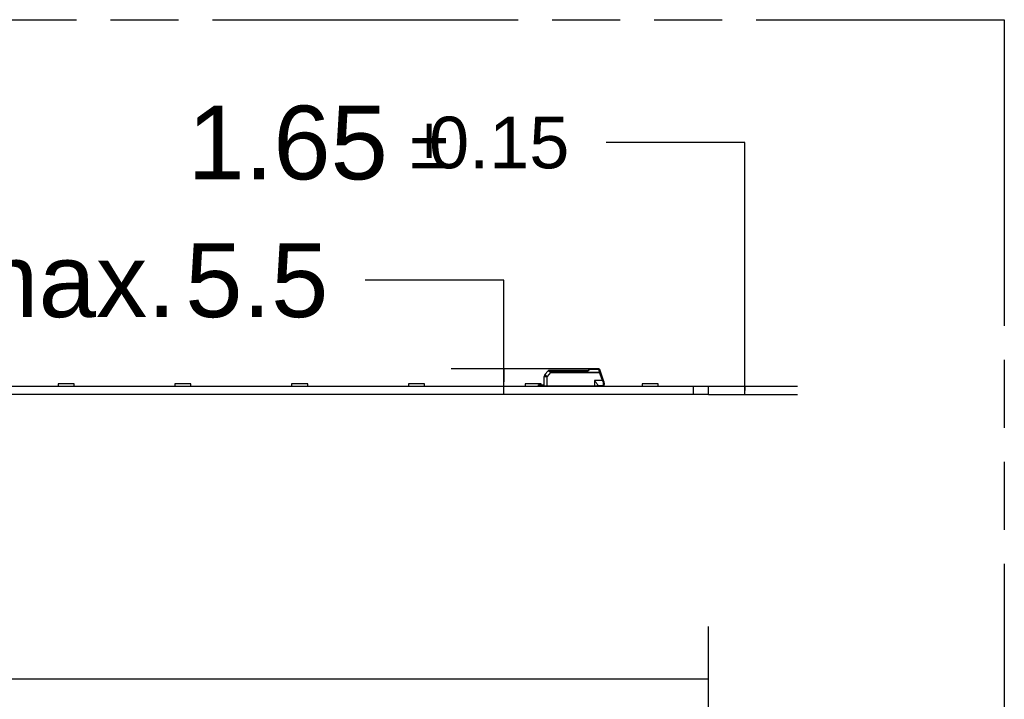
# Model space of a CAD drawing. Header units: millimetres. Extents: x 0 to 210, y 0 to 297.
# Tile 26 of 48: x 122 to 150, y 163 to 183. Entities that reach past the tile are written whole.
import ezdxf
from ezdxf.enums import TextEntityAlignment as Align

# ---------------------------------------------------------------- set-up
doc = ezdxf.new("R2010")
doc.units = ezdxf.units.MM
doc.header["$LTSCALE"] = 19.36
doc.linetypes.add('PHANTOM', pattern=[0.8, 0.45, -0.05, 0.1, -0.05, 0.1, -0.05])
doc.layers.get('0').update_dxf_attribs({"linetype": 'CONTINUOUS'})
doc.layers.add('DEFAULT_3', color=7, linetype='PHANTOM')
doc.layers.add('Z_DIM_2D', color=7, linetype='CONTINUOUS')
doc.styles.add('TEXTSTYLE_3', font='helveticaneueltw1g-ltcn.otf')
doc.styles.add('TEXTSTYLE_4', font='gdt', dxfattribs={"width": 0.7})
doc.dimstyles.new('DIMSTYLE_3', dxfattribs={"dimtxt": 2.1, "dimasz": 3.5, "dimexe": 1.5, "dimexo": 0, "dimgap": 0.525, "dimtad": 1, "dimdec": 3, "dimlfac": 7.000007, "dimdsep": 46, "dimtxsty": 'TEXTSTYLE_3', "dimblk": '_FILLED', "dimblk1": '_FILLED', "dimblk2": '_FILLED', "dimcen": 0.09, "dimclrt": 5, "dimazin": 2, "dimtol": 1, "dimtp": 0.4, "dimtm": 0.4, "dimtfac": 1, "dimtdec": 3, "dimtofl": 0, "dimtmove": 0, "dimatfit": 3, "dimldrblk": '_FILLED', "dimfxl": 0, "dimtolj": 1, "dimarcsym": 0})
doc.dimstyles.new('DIMSTYLE_4', dxfattribs={"dimtxt": 2.1, "dimasz": 3.5, "dimexe": 1.5, "dimexo": 0, "dimgap": 1.05, "dimtad": 1, "dimdec": 3, "dimlfac": 7.000007, "dimdsep": 46, "dimtxsty": 'TEXTSTYLE_3', "dimblk": '_FILLED', "dimblk1": '_FILLED', "dimblk2": '_FILLED', "dimcen": 0.09, "dimclrt": 5, "dimazin": 2, "dimtol": 1, "dimtp": 0.15, "dimtm": 0.15, "dimtfac": 1, "dimtdec": 3, "dimtofl": 0, "dimtmove": 0, "dimatfit": 3, "dimldrblk": '_FILLED', "dimfxl": 0, "dimtolj": 1, "dimarcsym": 0})
doc.dimstyles.new('DIMSTYLE_5', dxfattribs={"dimtxt": 2.1, "dimasz": 3.5, "dimexe": 1.5, "dimexo": 0, "dimgap": 1.05, "dimtad": 1, "dimdec": 3, "dimlfac": 7.000007, "dimdsep": 46, "dimtxsty": 'TEXTSTYLE_3', "dimblk": '_FILLED', "dimblk1": '_FILLED', "dimblk2": '_FILLED', "dimcen": 0.09, "dimclrt": 5, "dimazin": 2, "dimtp": 0.1, "dimtm": 0.1, "dimtfac": 1, "dimtdec": 3, "dimtofl": 0, "dimtmove": 0, "dimatfit": 3, "dimldrblk": '_FILLED', "dimfxl": 0, "dimtolj": 1, "dimarcsym": 0})

# ---------------------------------------------------------------- blocks, each defined once
blk = doc.blocks.new('*D11')
at = {"layer": 'Z_DIM_2D', "color": 2, "linetype": 'Continuous', "transparency": 16777216}
for p, q in [((61.844, 150.581), (61.844, 165.409)), ((141.701, 150.581), (141.701, 165.409)), ((61.844, 163.909), (101.773, 163.909)), ((141.701, 163.909), (101.773, 163.909))]:
    blk.add_line(p, q, dxfattribs=at)
at = {"layer": 'Z_DIM_2D', "color": 5, "linetype": 'Continuous', "transparency": 16777216}
for s, height, style, p in [('559', 2.1, 'TEXTSTYLE_3', (99.681, 164.434)), ('`', 1.47, 'TEXTSTYLE_4', (102.654, 164.749)), ('0.4', 1.47, 'TEXTSTYLE_3', (104.746, 164.749))]:
    blk.add_text(s, height=height, dxfattribs=dict(at, style=style)).set_placement(p, align=Align.CENTER)
blk = doc.blocks.new('_FILLED')
at = {"color": 0, "linetype": 'ByBlock'}
blk.add_solid([(0, 0), (-1, 0.125), (-1, -0.125)], dxfattribs=at)
blk = doc.blocks.new('_NONE')
blk = doc.blocks.new('*D12')
at = {"layer": 'Z_DIM_2D', "color": 2, "linetype": 'Continuous', "transparency": 16777216}
for p, q in [((142.738, 179.184), (138.788, 179.184)), ((142.738, 172.125), (142.738, 179.184)), ((141.701, 172.243), (144.238, 172.243)), ((142.738, 172.243), (142.738, 172.125)), ((141.701, 172.007), (144.238, 172.007)), ((142.738, 172.007), (142.738, 172.125))]:
    blk.add_line(p, q, dxfattribs=at)
at = {"layer": 'Z_DIM_2D', "color": 5, "linetype": 'Continuous', "transparency": 16777216}
for s, height, style, p in [('1.65', 2.1, 'TEXTSTYLE_3', (132.568, 178.134)), ('`', 1.47, 'TEXTSTYLE_4', (134.283, 178.449)), ('0.15', 1.47, 'TEXTSTYLE_3', (137.738, 178.449))]:
    blk.add_text(s, height=height, dxfattribs=dict(at, style=style)).set_placement(p, align=Align.RIGHT)
blk = doc.blocks.new('*D13')
at = {"layer": 'Z_DIM_2D', "color": 2, "linetype": 'Continuous', "transparency": 16777216}
for p, q in [((135.873, 175.262), (131.923, 175.262)), ((135.873, 172.372), (135.873, 175.262)), ((138.342, 172.736), (134.373, 172.736)), ((135.873, 172.736), (135.873, 172.372)), ((135.873, 172.007), (135.873, 172.372))]:
    blk.add_line(p, q, dxfattribs=at)
at = {"layer": 'Z_DIM_2D', "color": 5, "linetype": 'Continuous', "transparency": 16777216, "style": 'TEXTSTYLE_3'}
for s, p in [('5.5', (130.873, 174.212)), ('max. ', (127.347, 174.212))]:
    blk.add_text(s, height=2.1, dxfattribs=at).set_placement(p, align=Align.RIGHT)

msp = doc.modelspace()

# ---------------------------------------------------------------- linework, layer by layer
at = {"color": 7, "linetype": 'Continuous'}
for p, q in [((137.01932, 172.25045), (137.0217, 172.52283)), ((137.04175, 172.57718), (137.13063, 172.6831)), ((138.25286, 172.6933), (137.15251, 172.6933)), ((137.18343, 172.69326), (137.18503, 172.6933)), ((138.25265, 172.6933), (138.29305, 172.72108)), ((138.57588, 172.73616), (138.34161, 172.73616)), ((138.60077, 172.63994), (138.6018, 172.63716)), ((138.725, 172.38143), (138.60273, 172.71736)), ((61.8444, 172.24302), (141.70146, 172.24302)), ((123.62946, 172.31759), (123.17232, 172.31759)), ((123.17232, 172.31759), (123.17232, 172.24302)), ((123.62946, 172.24302), (123.62946, 172.31759)), ((126.95684, 172.31759), (126.4997, 172.31759)), ((126.4997, 172.31759), (126.4997, 172.24302)), ((126.95684, 172.24302), (126.95684, 172.31759)), ((130.28422, 172.31759), (129.82707, 172.31759)), ((129.82707, 172.31759), (129.82707, 172.24302)), ((130.28422, 172.24302), (130.28422, 172.31759)), ((133.6116, 172.31759), (133.15445, 172.31759)), ((133.15445, 172.31759), (133.15445, 172.24302)), ((133.6116, 172.24302), (133.6116, 172.31759)), ((136.93897, 172.31759), (136.48183, 172.31759)), ((136.48183, 172.31759), (136.48183, 172.24302)), ((136.86218, 172.28616), (137.01963, 172.28616)), ((136.86218, 172.24302), (136.86218, 172.28616)), ((136.88361, 172.26473), (137.01945, 172.26473)), ((136.93897, 172.28616), (136.93897, 172.31759)), ((138.54075, 172.25045), (137.01932, 172.25045)), ((138.39789, 172.25045), (138.39075, 172.24331)), ((138.456, 172.40759), (138.45503, 172.40883)), ((138.54075, 172.25045), (138.54075, 172.27716)), ((138.54075, 172.26473), (138.70503, 172.26473)), ((138.68469, 172.40883), (138.69814, 172.3627)), ((138.72646, 172.24331), (138.72646, 172.27454)), ((138.7336, 172.33267), (138.7336, 172.29331)), ((140.26635, 172.31759), (139.80921, 172.31759)), ((139.80921, 172.31759), (139.80921, 172.24302)), ((140.26635, 172.24302), (140.26635, 172.31759)), ((140.47646, 172.24588), (140.74789, 172.24588)), ((140.47646, 172.24302), (140.47646, 172.24588)), ((140.74789, 172.24302), (140.74789, 172.24588)), ((141.27289, 172.00731), (141.27289, 172.24302)), ((141.70146, 172.00731), (141.70146, 172.24302)), ((141.70146, 172.00731), (61.8444, 172.00731))]:
    msp.add_line(p, q, dxfattribs=at)
at = {"color": 9, "linetype": 'Continuous'}
for p, q in [((137.10558, 172.25045), (137.10706, 172.5225)), ((137.20329, 172.6371), (137.10706, 172.5225)), ((137.15113, 172.67925), (137.15737, 172.67809)), ((137.15737, 172.67809), (137.17278, 172.67521)), ((137.18503, 172.6933), (137.18469, 172.6933)), ((137.18503, 172.6933), (137.18503, 172.67743)), ((137.18503, 172.67743), (138.26132, 172.67743)), ((137.20329, 172.64335), (138.60163, 172.64335)), ((137.20329, 172.6371), (137.20329, 172.64335)), ((137.20329, 172.6371), (138.60162, 172.6371)), ((138.26132, 172.67743), (138.26399, 172.67963)), ((138.28715, 172.69896), (138.30229, 172.71169)), ((138.30229, 172.71169), (138.30924, 172.71752)), ((138.34161, 172.73616), (138.34161, 172.72981)), ((138.34161, 172.72981), (138.57588, 172.72981)), ((138.57588, 172.73616), (138.57588, 172.72981)), ((138.57588, 172.72981), (138.57741, 172.72467)), ((138.57741, 172.72467), (138.58075, 172.71346)), ((138.58075, 172.71346), (138.58641, 172.69451)), ((138.68469, 172.40883), (138.60162, 172.6371)), ((136.88361, 172.26473), (136.88361, 172.28616)), ((138.37942, 172.25045), (138.37942, 172.24331)), ((138.68469, 172.40883), (138.45503, 172.40883)), ((138.45503, 172.40883), (138.45503, 172.25045)), ((138.4836, 172.24331), (138.4836, 172.25045)), ((138.70503, 172.31384), (138.70503, 172.26473))]:
    msp.add_line(p, q, dxfattribs=at)
at = {"color": 7, "linetype": 'Continuous'}
for centre, radius, start, end in [((137.10741, 172.52208), 0.08571, 140, 179.5), ((137.15251, 172.66473), 0.02857, 90.00006, 139.999855), ((138.34161, 172.65045), 0.08571, 90.000732, 124.508124), ((138.57588, 172.70759), 0.02857, 20.0006, 89.999945), ((137.15503, 172.32902), 0.08571, 270, 293.556464), ((138.29075, 172.32902), 0.08571, 249.703743, 270), ((138.70503, 172.29302), 0.02857, 270, 360), ((138.59075, 172.33259), 0.14286, 0.030546, 19.990348)]:
    msp.add_arc(centre, radius, start, end, dxfattribs=at)
at = {"color": 9, "linetype": 'Continuous'}
for centre, radius, start, end in [((136.40562, 174.93083), 2.91914, 309.539684, 309.922051), ((135.69424, 175.77938), 4.02644, 309.936517, 310.088625), ((138.34714, 172.67218), 0.0591, 125.084771, 129.888172), ((132.16236, 170.77554), 6.70454, 16.486434, 16.631757), ((148.28658, 175.54457), 10.11017, 196.469984, 196.676091), ((138.9103, 172.55438), 0.32093, 163.920274, 164.453923), ((138.66828, 172.4537), 0.09578, 288.168207, 290.008234)]:
    msp.add_arc(centre, radius, start, end, dxfattribs=at)
at = {"color": 7, "linetype": 'Continuous'}
msp.add_ellipse((136.88361, 172.22902), major_axis=(0, 0.03571), ratio=1, start_param=0, end_param=0.64350111, dxfattribs=at)
for points, knots in [([(137.0217, 172.52283), (137.0217, 172.52337), (137.02517, 172.52228), (137.02873, 172.52341), (137.03719, 172.52282), (137.04738, 172.52304), (137.06024, 172.52288), (137.08033, 172.52278), (137.09616, 172.52262), (137.10706, 172.5225)], [0, 0, 0, 0, 0.01923704, 0.07609428, 0.16842177, 0.29269016, 0.44416077, 0.61701755, 1, 1, 1, 1]), ([(137.10706, 172.5225), (137.09874, 172.52952), (137.08667, 172.53971), (137.0713, 172.55258), (137.06152, 172.5609), (137.05356, 172.56721), (137.04747, 172.57311), (137.044, 172.57446), (137.0421, 172.57759), (137.04175, 172.57718)], [0, 0, 0, 0, 0.38316132, 0.55602442, 0.70746933, 0.83169644, 0.92398077, 0.98080176, 1, 1, 1, 1]), ([(138.25286, 172.6933), (138.25475, 172.69331), (138.25764, 172.68587), (138.25988, 172.68133), (138.26132, 172.67743)], [0, 0, 0, 0, 0.3132669, 1, 1, 1, 1]), ([(138.456, 172.40759), (138.46553, 172.39529), (138.48409, 172.37134), (138.51012, 172.33646), (138.52975, 172.30638), (138.54075, 172.28606), (138.54075, 172.27716)], [0, 0, 0, 0, 0.29836573, 0.58225132, 0.82941884, 1, 1, 1, 1]), ([(138.70503, 172.26473), (138.70705, 172.26473), (138.71466, 172.26414), (138.72199, 172.26094), (138.72646, 172.25759)], [0, 0, 0, 0, 0.26565693, 1, 1, 1, 1])]:
    msp.add_open_spline(points, degree=3, knots=knots, dxfattribs=at)
at = {"color": 9, "linetype": 'Continuous'}
for points, knots in [([(137.13063, 172.6831), (137.13094, 172.68347), (137.13317, 172.68223), (137.13675, 172.68226), (137.14331, 172.68057), (137.14827, 172.67978), (137.15113, 172.67925)], [0, 0, 0, 0, 0.06927573, 0.26569076, 0.58098323, 1, 1, 1, 1]), ([(137.18469, 172.6933), (137.18334, 172.69322), (137.17609, 172.68993), (137.17389, 172.68129), (137.17278, 172.67521)], [0, 0, 0, 0, 0.17890837, 1, 1, 1, 1]), ([(137.17278, 172.67521), (137.17512, 172.66734), (137.1793, 172.65525), (137.19067, 172.642), (137.19901, 172.63841), (137.20329, 172.6371)], [0, 0, 0, 0, 0.48208339, 0.73737964, 1, 1, 1, 1]), ([(137.18503, 172.67743), (137.18504, 172.6741), (137.18611, 172.66736), (137.18802, 172.65729), (137.19277, 172.64737), (137.19974, 172.64394), (137.20329, 172.64335)], [0, 0, 0, 0, 0.24004734, 0.48749466, 0.74052208, 1, 1, 1, 1]), ([(138.29305, 172.72108), (138.29398, 172.72172), (138.29967, 172.72364), (138.30553, 172.72028), (138.30924, 172.71752)], [0, 0, 0, 0, 0.19605443, 1, 1, 1, 1]), ([(138.31317, 172.72054), (138.31511, 172.7219), (138.3237, 172.72711), (138.33393, 172.72981), (138.34161, 172.72981)], [0, 0, 0, 0, 0.23538908, 1, 1, 1, 1]), ([(138.61325, 172.68844), (138.61265, 172.69013), (138.60581, 172.69785), (138.59403, 172.69643), (138.58641, 172.69451)], [0, 0, 0, 0, 0.18593643, 1, 1, 1, 1]), ([(138.58973, 172.72884), (138.5913, 172.72836), (138.59676, 172.72613), (138.60127, 172.72136), (138.60273, 172.71736)], [0, 0, 0, 0, 0.27885901, 1, 1, 1, 1]), ([(138.60113, 172.64048), (138.60726, 172.64286), (138.61629, 172.64504), (138.62428, 172.64724), (138.62818, 172.64742), (138.62848, 172.64662)], [0, 0, 0, 0, 0.69521034, 0.90954323, 1, 1, 1, 1]), ([(138.60162, 172.6371), (138.60504, 172.63834), (138.61134, 172.6406), (138.61883, 172.64336), (138.62359, 172.64493), (138.62619, 172.64604), (138.62744, 172.64608), (138.62841, 172.64679), (138.62848, 172.64662)], [0, 0, 0, 0, 0.38283648, 0.70715351, 0.83141959, 0.92378914, 0.98070808, 1, 1, 1, 1]), ([(138.62848, 172.64662), (138.62814, 172.64754), (138.62469, 172.64851), (138.61615, 172.64754), (138.60774, 172.64607), (138.60204, 172.64367)], [0, 0, 0, 0, 0.10743616, 0.32090877, 1, 1, 1, 1]), ([(138.71156, 172.41836), (138.71149, 172.41853), (138.71052, 172.41782), (138.70927, 172.41777), (138.70667, 172.41666), (138.7019, 172.4151), (138.69441, 172.41233), (138.68811, 172.41008), (138.68469, 172.40883)], [0, 0, 0, 0, 0.01929832, 0.0761764, 0.16853405, 0.29286949, 0.61714226, 1, 1, 1, 1]), ([(138.69814, 172.3627), (138.69935, 172.35841), (138.7033, 172.34241), (138.70516, 172.32586), (138.70503, 172.31384)], [0, 0, 0, 0, 0.27062447, 1, 1, 1, 1]), ([(138.725, 172.38143), (138.72617, 172.3782), (138.71524, 172.36948), (138.70742, 172.36603), (138.70105, 172.36371)], [0, 0, 0, 0, 0.33584066, 1, 1, 1, 1]), ([(138.70503, 172.31384), (138.71202, 172.31385), (138.72461, 172.31608), (138.7336, 172.32743), (138.7336, 172.33267)], [0, 0, 0, 0, 0.57151485, 1, 1, 1, 1])]:
    msp.add_open_spline(points, degree=3, knots=knots, dxfattribs=at)
for points in [[(137.17278, 172.67521), (137.17677, 172.67638), (137.1809, 172.6771), (137.18503, 172.67743)], [(138.57588, 172.72981), (138.58046, 172.73047), (138.5853, 172.7302), (138.58973, 172.72884)]]:
    msp.add_open_spline(points, degree=3, dxfattribs=at)
at = {"layer": 'DEFAULT_3', "color": 91, "linetype": 'PHANTOM', "true_color": 0x80ff80}
for p, q in [((50.12864, 182.68), (150.12864, 182.68)), ((150.12864, 182.68), (150.12864, 132.68))]:
    msp.add_line(p, q, dxfattribs=at)

# ---------------------------------------------------------------- dimensions: what is measured, and where the dimension line sits
at = {"layer": 'Z_DIM_2D', "color": 2, "linetype": 'Continuous'}
for base, p1, p2, angle, dimstyle, override, picture, middle in [((142.73818, 172.24302), (144.23818, 172.00731), (144.23818, 172.24302), 90, 'DIMSTYLE_4', {"dimtad": 0, "dimtih": 1, "dimtoh": 1, "dimblk1": 'NONE', "dimblk2": 'NONE', "dimsah": 1}, '*D12', (132.6846, 179.18397)), ((61.8444, 163.90944), (141.70146, 150.58088), (61.8444, 150.58088), 180, 'DIMSTYLE_3', {"dimblk1": 'NONE', "dimblk2": 'NONE', "dimsah": 1}, '*D11', (101.77293, 163.90944))]:
    dim = msp.add_linear_dim(base=base, p1=p1, p2=p2, angle=angle, dimstyle=dimstyle, override=override, dxfattribs=at)
    dim.commit()
    dim.dimension.update_dxf_attribs({"geometry": picture, "text_midpoint": middle, "dimtype": 160})
dim = msp.add_linear_dim(base=(135.87267, 172.00731), p1=(138.34161, 172.73616), p2=(141.27289, 172.00731), angle=270, text='max. <>', dimstyle='DIMSTYLE_5', override={"dimtad": 0, "dimtih": 1, "dimtoh": 1, "dimblk1": 'NONE', "dimblk2": 'NONE', "dimsah": 1}, dxfattribs=at)
dim.commit()
dim.dimension.update_dxf_attribs({"geometry": '*D13', "text_midpoint": (126.22603, 175.26229), "dimtype": 160})

doc.saveas('drawing.dxf')
